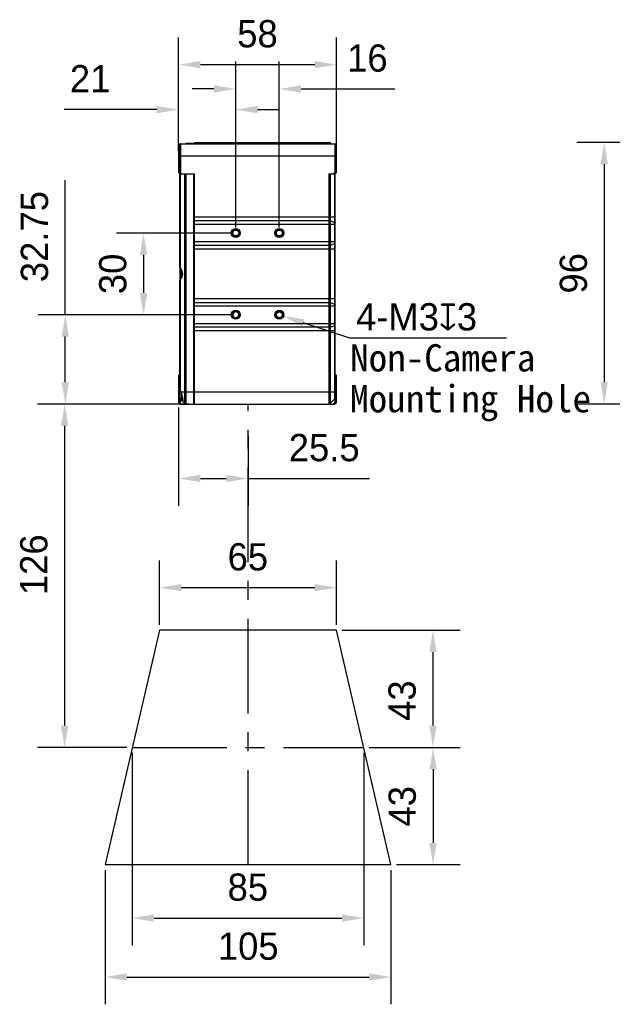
# Model space of a CAD drawing. Header units: millimetres. Extents: x -115 to 41, y 56 to 191.
# Tile 1 of 11: x -115 to -60, y 56 to 146. Entities that reach past the tile are written whole.
import ezdxf

# ---------------------------------------------------------------- set-up
doc = ezdxf.new("R2010")
doc.units = ezdxf.units.MM
doc.header["$LTSCALE"] = 46.255
doc.header["$PDMODE"] = 3
doc.header["$PDSIZE"] = 8
doc.linetypes.add('CENTER', pattern=[0.6, 0.375, -0.075, 0.075, -0.075])
doc.layers.get('0').update_dxf_attribs({"linetype": 'CONTINUOUS'})
doc.layers.get('Defpoints').update_dxf_attribs({"linetype": 'CONTINUOUS'})
for name, color, linetype in [('00_COMPONENTS', 7, 'CONTINUOUS'), ('50_ALL_DETAILS', 7, 'CONTINUOUS'), ('51__DRAFT_DIMS', 7, 'CONTINUOUS')]:
    doc.layers.add(name, color=color, linetype=linetype)
doc.styles.get("Standard").update_dxf_attribs({"font": '兰亭黑 GBK.TTF', "height": 2.5})
doc.dimstyles.new('DIMSTYLE_1', dxfattribs={"dimtxt": 3, "dimasz": 2, "dimexe": 2.5, "dimexo": 0.5, "dimgap": 0.75, "dimtad": 1, "dimlfac": 4, "dimdsep": 46, "dimtxsty": 'STANDARD', "dimblk": '_FILLED', "dimblk1": '_FILLED', "dimblk2": '_FILLED', "dimcen": 0.09, "dimclrd": 8, "dimclre": 8, "dimclrt": 256, "dimazin": 2, "dimtp": 0.3, "dimtm": 0.3, "dimtfac": 1, "dimtofl": 0, "dimtmove": 0, "dimatfit": 3, "dimldrblk": '_FILLED', "dimfxl": 1, "dimtolj": 1, "dimarcsym": 0})

# ---------------------------------------------------------------- blocks, each defined once
blk = doc.blocks.new('_FILLED')
at = {"color": 0, "linetype": 'ByBlock'}
blk.add_solid([(0, 0), (-1, 0.167), (-1, -0.167)], dxfattribs=at)
blk = doc.blocks.new('*D1')
at = {"layer": '51__DRAFT_DIMS', "color": 8, "lineweight": -2}
for p, q in [((-100.054, 134.045), (-100.054, 144.428)), ((-85.554, 134.045), (-85.554, 144.428)), ((-98.054, 141.928), (-87.554, 141.928))]:
    blk.add_line(p, q, dxfattribs=at)
at = {"layer": 'Defpoints', "color": 0}
for p in [(-85.554, 141.928), (-100.054, 133.545), (-85.554, 133.545)]:
    blk.add_point(p, dxfattribs=at)
at = {"layer": '51__DRAFT_DIMS', "color": 8, "linetype": 'ByBlock', "lineweight": -2, "xscale": 2, "yscale": 2, "zscale": 2, "rotation": 180}
blk.add_blockref('_FILLED', (-100.054, 141.928), dxfattribs=at)
at = {"layer": '51__DRAFT_DIMS', "color": 8, "linetype": 'ByBlock', "lineweight": -2, "xscale": 2, "yscale": 2, "zscale": 2}
blk.add_blockref('_FILLED', (-85.554, 141.928), dxfattribs=at)
at = {"layer": '51__DRAFT_DIMS', "insert": (-92.81, 146.011), "char_height": 2.5, "attachment_point": 2, "line_spacing_factor": 0.9}
blk.add_mtext('\\A1;58', dxfattribs=at)
blk = doc.blocks.new('*D2')
at = {"layer": '51__DRAFT_DIMS', "color": 8, "lineweight": -2}
for p, q in [((-100.054, 134.045), (-100.054, 140.302)), ((-94.804, 126.983), (-94.804, 140.302)), ((-102.054, 137.802), (-110.545, 137.802)), ((-92.804, 137.802), (-90.804, 137.802))]:
    blk.add_line(p, q, dxfattribs=at)
at = {"layer": 'Defpoints', "color": 0}
for p in [(-94.804, 137.802), (-100.054, 133.545), (-94.804, 126.483)]:
    blk.add_point(p, dxfattribs=at)
at = {"layer": '51__DRAFT_DIMS', "color": 8, "linetype": 'ByBlock', "lineweight": -2, "xscale": 2, "yscale": 2, "zscale": 2}
blk.add_blockref('_FILLED', (-100.054, 137.802), dxfattribs=at)
at = {"layer": '51__DRAFT_DIMS', "color": 8, "linetype": 'ByBlock', "lineweight": -2, "xscale": 2, "yscale": 2, "zscale": 2, "rotation": 180}
blk.add_blockref('_FILLED', (-94.804, 137.802), dxfattribs=at)
at = {"layer": '51__DRAFT_DIMS', "insert": (-108.172, 141.885), "char_height": 2.5, "attachment_point": 2, "line_spacing_factor": 0.9}
blk.add_mtext('\\A1;21', dxfattribs=at)
blk = doc.blocks.new('*D3')
at = {"layer": '51__DRAFT_DIMS', "color": 8, "lineweight": -2}
for p, q in [((-94.804, 126.983), (-94.804, 142.199)), ((-90.804, 126.983), (-90.804, 142.199)), ((-96.804, 139.699), (-98.804, 139.699)), ((-88.804, 139.699), (-80.215, 139.699))]:
    blk.add_line(p, q, dxfattribs=at)
at = {"layer": 'Defpoints', "color": 0}
for p in [(-90.804, 139.699), (-94.804, 126.483), (-90.804, 126.483)]:
    blk.add_point(p, dxfattribs=at)
at = {"layer": '51__DRAFT_DIMS', "color": 8, "linetype": 'ByBlock', "lineweight": -2, "xscale": 2, "yscale": 2, "zscale": 2}
blk.add_blockref('_FILLED', (-94.804, 139.699), dxfattribs=at)
at = {"layer": '51__DRAFT_DIMS', "color": 8, "linetype": 'ByBlock', "lineweight": -2, "xscale": 2, "yscale": 2, "zscale": 2, "rotation": 180}
blk.add_blockref('_FILLED', (-90.804, 139.699), dxfattribs=at)
at = {"layer": '51__DRAFT_DIMS', "insert": (-82.726, 143.782), "char_height": 2.5, "attachment_point": 2, "line_spacing_factor": 0.9}
blk.add_mtext('\\A1;16', dxfattribs=at)
blk = doc.blocks.new('*D4')
at = {"layer": '51__DRAFT_DIMS', "color": 8, "lineweight": -2}
for p, q in [((-95.304, 126.483), (-105.766, 126.483)), ((-103.266, 124.483), (-103.266, 120.983)), ((-95.304, 118.983), (-105.766, 118.983))]:
    blk.add_line(p, q, dxfattribs=at)
at = {"layer": 'Defpoints', "color": 0}
for p in [(-94.804, 126.483), (-103.266, 118.983), (-94.804, 118.983)]:
    blk.add_point(p, dxfattribs=at)
at = {"layer": '51__DRAFT_DIMS', "color": 8, "linetype": 'ByBlock', "lineweight": -2, "xscale": 2, "yscale": 2, "zscale": 2}
for p, rotation in [((-103.266, 126.483), 90), ((-103.266, 118.983), 270)]:
    blk.add_blockref('_FILLED', p, dxfattribs=dict(at, rotation=rotation))
at = {"layer": '51__DRAFT_DIMS', "insert": (-107.35, 122.731), "char_height": 2.5, "attachment_point": 2, "rotation": 90, "line_spacing_factor": 0.9}
blk.add_mtext('\\A1;30', dxfattribs=at)
blk = doc.blocks.new('*D5')
at = {"layer": '51__DRAFT_DIMS', "color": 8, "lineweight": -2}
for p, q in [((-110.451, 118.983), (-110.451, 131.318)), ((-95.304, 118.983), (-112.951, 118.983)), ((-110.451, 112.795), (-110.451, 116.983)), ((-99.104, 110.795), (-112.951, 110.795))]:
    blk.add_line(p, q, dxfattribs=at)
at = {"layer": 'Defpoints', "color": 0}
for p in [(-110.451, 118.983), (-94.804, 118.983), (-98.604, 110.795)]:
    blk.add_point(p, dxfattribs=at)
at = {"layer": '51__DRAFT_DIMS', "color": 8, "linetype": 'ByBlock', "lineweight": -2, "xscale": 2, "yscale": 2, "zscale": 2}
for p, rotation in [((-110.451, 118.983), 90), ((-110.451, 110.795), 270)]:
    blk.add_blockref('_FILLED', p, dxfattribs=dict(at, rotation=rotation))
at = {"layer": '51__DRAFT_DIMS', "insert": (-114.535, 126.15), "char_height": 2.5, "attachment_point": 2, "rotation": 90, "line_spacing_factor": 0.9}
blk.add_mtext('\\A1;32.75', dxfattribs=at)
blk = doc.blocks.new('*D12')
at = {"layer": '51__DRAFT_DIMS', "color": 8, "lineweight": -2}
for p, q in [((-45.921, 134.795), (-63.482, 134.795)), ((-60.982, 132.795), (-60.982, 112.795)), ((-37.782, 110.795), (-63.482, 110.795))]:
    blk.add_line(p, q, dxfattribs=at)
at = {"layer": 'Defpoints', "color": 0}
for p in [(-45.421, 134.795), (-60.982, 110.795), (-37.282, 110.795)]:
    blk.add_point(p, dxfattribs=at)
at = {"layer": '51__DRAFT_DIMS', "color": 8, "linetype": 'ByBlock', "lineweight": -2, "xscale": 2, "yscale": 2, "zscale": 2}
for p, rotation in [((-60.982, 134.795), 89.99999999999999), ((-60.982, 110.795), 270)]:
    blk.add_blockref('_FILLED', p, dxfattribs=dict(at, rotation=rotation))
at = {"layer": '51__DRAFT_DIMS', "insert": (-65.065, 122.784), "char_height": 2.5, "attachment_point": 2, "rotation": 90, "line_spacing_factor": 0.9}
blk.add_mtext('\\A1;96', dxfattribs=at)
blk = doc.blocks.new('*D22')
at = {"layer": '51__DRAFT_DIMS', "color": 8, "lineweight": -2}
for p, q in [((-99.104, 110.795), (-113.011, 110.795)), ((-110.511, 108.795), (-110.511, 81.295)), ((-104.804, 79.295), (-113.011, 79.295))]:
    blk.add_line(p, q, dxfattribs=at)
at = {"layer": 'Defpoints', "color": 0}
for p in [(-98.604, 110.795), (-110.511, 79.295), (-104.304, 79.295)]:
    blk.add_point(p, dxfattribs=at)
at = {"layer": '51__DRAFT_DIMS', "color": 8, "linetype": 'ByBlock', "lineweight": -2, "xscale": 2, "yscale": 2, "zscale": 2}
for p, rotation in [((-110.511, 110.795), 90), ((-110.511, 79.295), 270)]:
    blk.add_blockref('_FILLED', p, dxfattribs=dict(at, rotation=rotation))
at = {"layer": '51__DRAFT_DIMS', "insert": (-114.594, 96.054), "char_height": 2.5, "attachment_point": 2, "rotation": 90, "line_spacing_factor": 0.9}
blk.add_mtext('\\A1;126', dxfattribs=at)
blk = doc.blocks.new('*D23')
at = {"layer": '51__DRAFT_DIMS', "color": 8, "lineweight": -2}
for p, q in [((-100.054, 110.472), (-100.054, 101.466)), ((-93.679, 107.901), (-93.679, 101.466)), ((-98.054, 103.966), (-95.679, 103.966)), ((-93.679, 103.966), (-82.526, 103.966))]:
    blk.add_line(p, q, dxfattribs=at)
at = {"layer": 'Defpoints', "color": 0}
for p in [(-100.054, 110.972), (-93.679, 108.401), (-93.679, 103.966)]:
    blk.add_point(p, dxfattribs=at)
at = {"layer": '51__DRAFT_DIMS', "color": 8, "linetype": 'ByBlock', "lineweight": -2, "xscale": 2, "yscale": 2, "zscale": 2, "rotation": 180}
blk.add_blockref('_FILLED', (-100.054, 103.966), dxfattribs=at)
at = {"layer": '51__DRAFT_DIMS', "color": 8, "linetype": 'ByBlock', "lineweight": -2, "xscale": 2, "yscale": 2, "zscale": 2}
blk.add_blockref('_FILLED', (-93.679, 103.966), dxfattribs=at)
at = {"layer": '51__DRAFT_DIMS', "insert": (-86.685, 108.05), "char_height": 2.5, "attachment_point": 2, "line_spacing_factor": 0.9}
blk.add_mtext('\\A1;25.5', dxfattribs=at)
blk = doc.blocks.new('*D24')
at = {"layer": '51__DRAFT_DIMS', "color": 8, "lineweight": -2}
for p, q in [((-101.804, 90.545), (-101.804, 96.449)), ((-85.554, 90.545), (-85.554, 96.449)), ((-87.554, 93.949), (-99.804, 93.949))]:
    blk.add_line(p, q, dxfattribs=at)
at = {"layer": 'Defpoints', "color": 0}
for p in [(-101.804, 93.949), (-101.804, 90.045), (-85.554, 90.045)]:
    blk.add_point(p, dxfattribs=at)
at = {"layer": '51__DRAFT_DIMS', "color": 8, "linetype": 'ByBlock', "lineweight": -2, "xscale": 2, "yscale": 2, "zscale": 2, "rotation": 180}
blk.add_blockref('_FILLED', (-101.804, 93.949), dxfattribs=at)
at = {"layer": '51__DRAFT_DIMS', "color": 8, "linetype": 'ByBlock', "lineweight": -2, "xscale": 2, "yscale": 2, "zscale": 2}
blk.add_blockref('_FILLED', (-85.554, 93.949), dxfattribs=at)
at = {"layer": '51__DRAFT_DIMS', "insert": (-93.694, 98.033), "char_height": 2.5, "attachment_point": 2, "line_spacing_factor": 0.9}
blk.add_mtext('\\A1;65', dxfattribs=at)
blk = doc.blocks.new('*D25')
at = {"layer": '51__DRAFT_DIMS', "color": 8, "lineweight": -2}
for p, q in [((-104.304, 78.795), (-104.304, 61.151)), ((-83.054, 78.795), (-83.054, 61.151)), ((-102.304, 63.651), (-85.054, 63.651))]:
    blk.add_line(p, q, dxfattribs=at)
at = {"layer": 'Defpoints', "color": 0}
for p in [(-104.304, 79.295), (-83.054, 79.295), (-83.054, 63.651)]:
    blk.add_point(p, dxfattribs=at)
at = {"layer": '51__DRAFT_DIMS', "color": 8, "linetype": 'ByBlock', "lineweight": -2, "xscale": 2, "yscale": 2, "zscale": 2, "rotation": 180}
blk.add_blockref('_FILLED', (-104.304, 63.651), dxfattribs=at)
at = {"layer": '51__DRAFT_DIMS', "color": 8, "linetype": 'ByBlock', "lineweight": -2, "xscale": 2, "yscale": 2, "zscale": 2}
blk.add_blockref('_FILLED', (-83.054, 63.651), dxfattribs=at)
at = {"layer": '51__DRAFT_DIMS', "insert": (-93.697, 67.734), "char_height": 2.5, "attachment_point": 2, "line_spacing_factor": 0.9}
blk.add_mtext('\\A1;85', dxfattribs=at)
blk = doc.blocks.new('*D26')
at = {"layer": '51__DRAFT_DIMS', "color": 8, "lineweight": -2}
for p, q in [((-106.804, 68.045), (-106.804, 55.736)), ((-80.554, 68.045), (-80.554, 55.736)), ((-104.804, 58.236), (-82.554, 58.236))]:
    blk.add_line(p, q, dxfattribs=at)
at = {"layer": 'Defpoints', "color": 0}
for p in [(-106.804, 68.545), (-80.554, 68.545), (-80.554, 58.236)]:
    blk.add_point(p, dxfattribs=at)
at = {"layer": '51__DRAFT_DIMS', "color": 8, "linetype": 'ByBlock', "lineweight": -2, "xscale": 2, "yscale": 2, "zscale": 2, "rotation": 180}
blk.add_blockref('_FILLED', (-106.804, 58.236), dxfattribs=at)
at = {"layer": '51__DRAFT_DIMS', "color": 8, "linetype": 'ByBlock', "lineweight": -2, "xscale": 2, "yscale": 2, "zscale": 2}
blk.add_blockref('_FILLED', (-80.554, 58.236), dxfattribs=at)
at = {"layer": '51__DRAFT_DIMS', "insert": (-93.658, 62.319), "char_height": 2.5, "attachment_point": 2, "line_spacing_factor": 0.9}
blk.add_mtext('\\A1;105', dxfattribs=at)
blk = doc.blocks.new('*D27')
at = {"layer": '51__DRAFT_DIMS', "color": 8, "lineweight": -2}
for p, q in [((-85.054, 90.045), (-74.203, 90.045)), ((-76.703, 88.045), (-76.703, 81.295)), ((-82.554, 79.295), (-74.203, 79.295))]:
    blk.add_line(p, q, dxfattribs=at)
at = {"layer": 'Defpoints', "color": 0}
for p in [(-85.554, 90.045), (-83.054, 79.295), (-76.703, 79.295)]:
    blk.add_point(p, dxfattribs=at)
at = {"layer": '51__DRAFT_DIMS', "color": 8, "linetype": 'ByBlock', "lineweight": -2, "xscale": 2, "yscale": 2, "zscale": 2}
for p, rotation in [((-76.703, 90.045), 90), ((-76.703, 79.295), 270)]:
    blk.add_blockref('_FILLED', p, dxfattribs=dict(at, rotation=rotation))
at = {"layer": '51__DRAFT_DIMS', "insert": (-80.786, 83.59), "char_height": 2.5, "attachment_point": 2, "rotation": 90, "line_spacing_factor": 0.9}
blk.add_mtext('\\A1;43', dxfattribs=at)
blk = doc.blocks.new('*D28')
at = {"layer": '51__DRAFT_DIMS', "color": 8, "lineweight": -2}
for p, q in [((-82.554, 79.295), (-74.192, 79.295)), ((-76.692, 77.295), (-76.692, 70.545)), ((-80.054, 68.545), (-74.192, 68.545))]:
    blk.add_line(p, q, dxfattribs=at)
at = {"layer": 'Defpoints', "color": 0}
for p in [(-83.054, 79.295), (-80.554, 68.545), (-76.692, 68.545)]:
    blk.add_point(p, dxfattribs=at)
at = {"layer": '51__DRAFT_DIMS', "color": 8, "linetype": 'ByBlock', "lineweight": -2, "xscale": 2, "yscale": 2, "zscale": 2}
for p, rotation in [((-76.692, 79.295), 90), ((-76.692, 68.545), 270)]:
    blk.add_blockref('_FILLED', p, dxfattribs=dict(at, rotation=rotation))
at = {"layer": '51__DRAFT_DIMS', "insert": (-80.776, 73.898), "char_height": 2.5, "attachment_point": 2, "rotation": 90, "line_spacing_factor": 0.9}
blk.add_mtext('\\A1;43', dxfattribs=at)

msp = doc.modelspace()

# ---------------------------------------------------------------- linework, layer by layer
at = {"color": 8}
msp.add_line((-84.322, 116.841), (-88.608, 118.2572), dxfattribs=at)
at = {"layer": '00_COMPONENTS'}
for p, q in [((-99.9288, 134.6702), (-100.0538, 134.5452)), ((-99.9654, 131.9568), (-99.9654, 134.6336)), ((-99.9288, 134.6702), (-85.6788, 134.6702)), ((-99.877, 134.6702), (-99.877, 131.9516)), ((-98.6788, 134.6833), (-99.3432, 134.7007)), ((-98.6038, 134.7952), (-98.6038, 134.6702)), ((-98.6038, 134.7952), (-86.2306, 134.7952)), ((-98.6038, 134.7327), (-86.2306, 134.7327)), ((-86.2306, 134.6702), (-86.2306, 134.7952)), ((-86.1422, 134.7586), (-86.1422, 134.6984)), ((-86.1422, 134.7586), (-86.0538, 134.6702)), ((-86.1422, 134.6984), (-86.1422, 134.6702)), ((-86.1121, 134.6702), (-86.1422, 134.6984)), ((-85.6788, 132.0452), (-85.6788, 134.6702)), ((-85.5538, 134.5452), (-85.6788, 134.6702)), ((-100.0538, 134.5452), (-100.0538, 132.0452)), ((-85.5538, 132.0452), (-85.5538, 134.5452)), ((-85.5538, 133.5452), (-100.0538, 133.5452)), ((-100.0538, 132.0452), (-99.9624, 131.9538)), ((-99.9624, 131.9538), (-98.6038, 131.9183)), ((-99.9288, 131.953), (-99.9288, 131.9155)), ((-99.9288, 123.298), (-99.9288, 131.9155)), ((-99.9288, 131.9155), (-98.6788, 131.8827)), ((-99.8922, 131.9145), (-99.8922, 123.2357)), ((-99.4654, 110.8318), (-99.4654, 131.9033)), ((-99.377, 131.901), (-99.377, 110.7952)), ((-98.6788, 131.8827), (-98.6788, 110.7952)), ((-98.6038, 110.7952), (-98.6038, 131.9183)), ((-86.2306, 110.7952), (-86.2306, 131.9202)), ((-86.2306, 131.9202), (-85.6788, 131.9202)), ((-86.1422, 131.9202), (-86.1422, 110.8318)), ((-85.6788, 132.0452), (-85.8556, 131.9202)), ((-85.7154, 111.2586), (-85.7154, 131.9202)), ((-85.5538, 132.0452), (-85.6788, 131.9202)), ((-85.6788, 132.0452), (-85.5538, 132.0452)), ((-85.6788, 110.972), (-85.6788, 131.9202)), ((-98.6038, 127.9669), (-85.6788, 127.9669)), ((-98.6038, 127.6189), (-86.2306, 127.6189)), ((-86.1422, 127.6061), (-85.7154, 127.4576)), ((-85.6788, 127.2709), (-98.6038, 127.2709)), ((-98.6038, 125.6946), (-85.6788, 125.6946)), ((-86.2306, 125.3466), (-98.6038, 125.3466)), ((-85.6788, 124.9986), (-98.6038, 124.9986)), ((-86.1422, 125.3593), (-85.7154, 125.5078)), ((-99.9288, 123.296), (-99.9288, 122.1695)), ((-99.8038, 123.1431), (-99.8038, 122.7328)), ((-99.7788, 123.109), (-99.7788, 122.3564)), ((-99.7279, 123.0214), (-99.7788, 123.0214)), ((-99.6778, 122.8771), (-99.7788, 122.8771)), ((-99.9288, 111.347), (-99.9288, 122.1674)), ((-99.8922, 122.2298), (-99.8922, 112.0369)), ((-99.8038, 122.7328), (-99.8038, 122.6806)), ((-99.8038, 122.6806), (-99.8038, 122.3224)), ((-99.6778, 122.5884), (-99.7788, 122.5884)), ((-99.7279, 122.4441), (-99.7788, 122.4441)), ((-98.6038, 120.4669), (-85.6788, 120.4669)), ((-98.6038, 120.1189), (-86.2306, 120.1189)), ((-85.6788, 119.7709), (-98.6038, 119.7709)), ((-86.1422, 120.1061), (-85.7154, 119.9576)), ((-95.1163, 118.9827), (-95.0718, 118.9827)), ((-94.5357, 118.9827), (-94.4913, 118.9827)), ((-98.6038, 118.1946), (-85.6788, 118.1946)), ((-86.2306, 117.8466), (-98.6038, 117.8466)), ((-85.6788, 117.4986), (-98.6038, 117.4986)), ((-86.1422, 117.8593), (-85.7154, 118.0078)), ((-100.0538, 113.4202), (-99.9977, 113.4764)), ((-100.0538, 113.4202), (-100.0538, 110.972)), ((-99.9977, 110.9435), (-99.9977, 113.4764)), ((-98.6038, 113.1929), (-98.6788, 113.1942)), ((-85.5538, 113.4202), (-85.6788, 113.5452)), ((-85.5538, 110.972), (-85.5538, 113.4202)), ((-99.9288, 112.1702), (-100.0538, 112.1702)), ((-85.6788, 112.1702), (-85.5538, 112.1702)), ((-99.9125, 111.2854), (-99.9125, 110.9101)), ((-99.8922, 111.2586), (-99.8038, 111.1702)), ((-99.8312, 111.9202), (-98.6788, 111.9202)), ((-99.8038, 111.849), (-99.8038, 111.6703)), ((-99.8038, 111.6703), (-99.8038, 111.6181)), ((-99.8038, 111.6181), (-99.8038, 111.1327)), ((-99.7788, 111.7782), (-99.7788, 111.6702)), ((-99.7788, 111.6702), (-99.7788, 111.1077)), ((-99.7788, 111.6702), (-99.7445, 111.6702)), ((-99.7788, 111.1077), (-99.6335, 111.1077)), ((-99.7413, 111.1077), (-99.4654, 110.8318)), ((-98.6038, 111.1475), (-98.6788, 111.1462)), ((-98.6038, 111.9202), (-85.6788, 111.9202)), ((-85.7154, 111.2586), (-86.1422, 110.8318)), ((-100.0443, 110.9242), (-99.9977, 110.9435)), ((-99.9654, 110.8318), (-100.0172, 110.8836)), ((-99.7933, 110.7952), (-99.9125, 110.9101)), ((-99.877, 110.7952), (-85.7306, 110.7952)), ((-98.6788, 110.9452), (-98.6038, 110.9426)), ((-85.6788, 110.972), (-85.8556, 110.7952)), ((-85.6788, 110.972), (-85.5633, 110.9242)), ((-85.5904, 110.8836), (-85.6422, 110.8318)), ((-101.8038, 90.0452), (-106.8038, 68.5452)), ((-85.5538, 90.0452), (-101.8038, 90.0452)), ((-80.5538, 68.5452), (-85.5538, 90.0452)), ((-106.8038, 68.5452), (-80.5538, 68.5452))]:
    msp.add_line(p, q, dxfattribs=at)
for centre, radius in [((-94.8038, 126.4827), 0.4125), ((-94.8038, 126.4827), 0.375), ((-94.8038, 126.4827), 0.3125), ((-94.8038, 126.4827), 0.268), ((-90.8038, 126.4827), 0.4125), ((-90.8038, 126.4827), 0.375), ((-90.8038, 126.4827), 0.3125), ((-90.8038, 126.4827), 0.268), ((-94.8038, 118.9827), 0.4125), ((-94.8038, 118.9827), 0.375), ((-94.8038, 118.9827), 0.3125), ((-90.8038, 118.9827), 0.4125), ((-90.8038, 118.9827), 0.375), ((-90.8038, 118.9827), 0.3125), ((-90.8038, 118.9827), 0.268)]:
    msp.add_circle(centre, radius, dxfattribs=at)
for centre, radius, start, end in [((-99.877, 134.5452), 0.125, 90, 135), ((-99.3465, 134.5758), 0.125, 88.5, 130.904057), ((-86.2306, 134.6702), 0.125, 45, 90), ((-94.8038, 118.9827), 0.268, 0.000011, 179.999989), ((-94.8038, 118.9827), 0.268, 179.999989, 0.000011), ((-92.8038, 117.5677), 2.25, 138.859273, 140.365045), ((-92.8038, 117.5677), 2.25, 39.635048, 41.140799), ((-92.8038, 117.5677), 2.25, 29.417554, 30.923802), ((-99.9093, 113.388), 0.125, 98.981356, 135), ((-99.8038, 111.347), 0.125, 180, 225), ((-99.7788, 111.1327), 0.025, 180, 270), ((-85.8038, 111.347), 0.125, 315, 0), ((-99.9288, 110.972), 0.125, 180, 225), ((-99.877, 110.9202), 0.125, 225, 270), ((-99.377, 110.9202), 0.125, 225, 270), ((-86.2306, 110.9202), 0.125, 270, 315), ((-85.7306, 110.9202), 0.125, 270, 315), ((-85.6788, 110.972), 0.125, 315, 0)]:
    msp.add_arc(centre, radius, start, end, dxfattribs=at)
for centre, major_axis, ratio, start_param, end_param in [((-100.327, 122.7327), (0.6651, 0), 0.9993901, 5.4249786, 7.141392), ((-100.4522, 111.6702), (0.6695, 0), 0.9993901, 0.3829507, 0.5799849), ((-99.9093, 110.7301), (-0.0884, 0.2134), 0.4142136, -0.7592182, 0)]:
    msp.add_ellipse(centre, major_axis=major_axis, ratio=ratio, start_param=start_param, end_param=end_param, dxfattribs=at)
for points, knots in [([(-86.1422, 134.6984), (-86.1538, 134.7093), (-86.1819, 134.7268), (-86.2143, 134.7327), (-86.2306, 134.7327)], [0, 0, 0, 0, 0.4958159, 1, 1, 1, 1]), ([(-86.1422, 127.6061), (-86.1484, 127.6083), (-86.1618, 127.612), (-86.1912, 127.6174), (-86.2146, 127.6189), (-86.2306, 127.6189)], [0, 0, 0, 0, 0.2197833, 0.4650288, 1, 1, 1, 1]), ([(-85.7154, 127.4576), (-85.7101, 127.4558), (-85.7006, 127.4519), (-85.6902, 127.4454), (-85.6842, 127.4398), (-85.6811, 127.4356), (-85.6792, 127.4313), (-85.6788, 127.4283), (-85.6788, 127.4269)], [0, 0, 0, 0, 0.3348133, 0.6081265, 0.7224351, 0.8236023, 0.914619, 1, 1, 1, 1]), ([(-85.7154, 125.5078), (-85.7101, 125.5097), (-85.7006, 125.5136), (-85.6902, 125.52), (-85.6842, 125.5257), (-85.6811, 125.5299), (-85.6792, 125.5342), (-85.6788, 125.5372), (-85.6788, 125.5386)], [0, 0, 0, 0, 0.3348133, 0.6081265, 0.7224351, 0.8236023, 0.914619, 1, 1, 1, 1]), ([(-86.1422, 125.3593), (-86.1484, 125.3572), (-86.1618, 125.3534), (-86.1912, 125.3481), (-86.2146, 125.3466), (-86.2306, 125.3466)], [0, 0, 0, 0, 0.2197833, 0.4650288, 1, 1, 1, 1]), ([(-99.9288, 123.298), (-99.9288, 123.2873), (-99.9221, 123.2702), (-99.9076, 123.2504), (-99.8977, 123.2405), (-99.8922, 123.2357)], [0, 0, 0, 0, 0.4359365, 0.7020867, 1, 1, 1, 1]), ([(-99.8922, 122.2298), (-99.8977, 122.225), (-99.9076, 122.2151), (-99.9221, 122.1953), (-99.9288, 122.1782), (-99.9288, 122.1674)], [0, 0, 0, 0, 0.2979133, 0.5640635, 1, 1, 1, 1]), ([(-86.1422, 120.1061), (-86.1484, 120.1083), (-86.1618, 120.112), (-86.1912, 120.1174), (-86.2146, 120.1189), (-86.2306, 120.1189)], [0, 0, 0, 0, 0.2197833, 0.4650288, 1, 1, 1, 1]), ([(-85.7154, 119.9576), (-85.7101, 119.9558), (-85.7006, 119.9519), (-85.6902, 119.9454), (-85.6842, 119.9398), (-85.6811, 119.9356), (-85.6792, 119.9313), (-85.6788, 119.9283), (-85.6788, 119.9269)], [0, 0, 0, 0, 0.3348133, 0.6081265, 0.7224351, 0.8236023, 0.914619, 1, 1, 1, 1]), ([(-86.1422, 117.8593), (-86.1484, 117.8572), (-86.1618, 117.8534), (-86.1912, 117.8481), (-86.2146, 117.8466), (-86.2306, 117.8466)], [0, 0, 0, 0, 0.2197833, 0.4650288, 1, 1, 1, 1]), ([(-85.7154, 118.0078), (-85.7101, 118.0097), (-85.7006, 118.0136), (-85.6902, 118.02), (-85.6842, 118.0257), (-85.6811, 118.0299), (-85.6792, 118.0342), (-85.6788, 118.0372), (-85.6788, 118.0386)], [0, 0, 0, 0, 0.3348133, 0.6081265, 0.7224351, 0.8236023, 0.914619, 1, 1, 1, 1]), ([(-99.8922, 112.0369), (-99.8978, 112.0455), (-99.9078, 112.0629), (-99.9193, 112.0898), (-99.9268, 112.1163), (-99.9288, 112.1341), (-99.9288, 112.1426)], [0, 0, 0, 0, 0.2725329, 0.5308113, 0.7734659, 1, 1, 1, 1]), ([(-99.7445, 111.6702), (-99.7573, 111.7132), (-99.7842, 111.7972), (-99.815, 111.88), (-99.8312, 111.9202)], [0, 0, 0, 0, 0.5081928, 1, 1, 1, 1]), ([(-99.6535, 111.0287), (-99.6521, 111.0287), (-99.6493, 111.0293), (-99.6455, 111.032), (-99.6424, 111.0363), (-99.6397, 111.042), (-99.6376, 111.0491), (-99.6351, 111.0616), (-99.6334, 111.0809), (-99.6333, 111.1084), (-99.6349, 111.1414), (-99.6384, 111.1794), (-99.6436, 111.2222), (-99.6507, 111.2692), (-99.6594, 111.3199), (-99.6698, 111.3738), (-99.6861, 111.4504), (-99.7101, 111.5498), (-99.7324, 111.6298), (-99.7445, 111.6702)], [0, 0, 0, 0, 0.0062472, 0.0128343, 0.0205493, 0.0298971, 0.0411549, 0.0544677, 0.0874909, 0.1291246, 0.1791415, 0.237123, 0.3025114, 0.3746295, 0.4527286, 0.5360061, 0.6236118, 0.8083338, 1, 1, 1, 1]), ([(-99.6738, 111.0402), (-99.672, 111.0384), (-99.6685, 111.0352), (-99.6621, 111.0306), (-99.6567, 111.0285), (-99.6535, 111.0287)], [0, 0, 0, 0, 0.322136, 0.5918713, 1, 1, 1, 1])]:
    msp.add_open_spline(points, degree=3, knots=knots, dxfattribs=at)
at = {"layer": '50_ALL_DETAILS', "linetype": 'CENTER', "ltscale": 0.5}
for p, q in [((-93.6788, 68.5452), (-93.6788, 110.7952)), ((-104.3038, 79.2952), (-83.0538, 79.2952))]:
    msp.add_line(p, q, dxfattribs=at)
at = {"layer": '51__DRAFT_DIMS', "color": 8}
msp.add_line((-69.9554, 116.841), (-84.322, 116.841), dxfattribs=at)

# ---------------------------------------------------------------- block references
at = {"color": 8, "xscale": 2, "yscale": 2, "zscale": 2, "rotation": 161.715004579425}
msp.add_blockref('_FILLED', (-90.5071, 118.8847), dxfattribs=at)

# ---------------------------------------------------------------- texts
at = {"layer": '51__DRAFT_DIMS', "char_height": 2.5, "attachment_point": 1, "line_spacing_factor": 0.9}
for s, insert in [('\\A1;4-M3{\\fgdt|b0|i0|c134|p2;x}3', (-83.7655, 120.0462)), ('\\A1;{\\f宋体|b0|i0|c134|p2;Non-Camera\\PMounting Hole}', (-84.3032, 116.2827))]:
    msp.add_mtext(s, dxfattribs=dict(at, insert=insert))

# ---------------------------------------------------------------- dimensions: what is measured, and where the dimension line sits
at = {"layer": '51__DRAFT_DIMS', "color": 4}
for base, p1, p2, picture, middle in [((-85.5538, 141.9282), (-100.0538, 133.5452), (-85.5538, 133.5452), '*D1', (-92.8104, 141.9282)), ((-90.8038, 139.6991), (-94.8038, 126.4827), (-90.8038, 126.4827), '*D3', (-82.7257, 139.6991)), ((-94.8038, 137.802), (-100.0538, 133.5452), (-94.8038, 126.4827), '*D2', (-108.1721, 137.802)), ((-93.6788, 103.9662), (-100.0538, 110.972), (-93.6788, 108.4013), '*D23', (-86.6854, 103.9662)), ((-83.0538, 63.651), (-104.3038, 79.2952), (-83.0538, 79.2952), '*D25', (-93.6971, 63.651)), ((-80.5538, 58.2359), (-106.8038, 68.5452), (-80.5538, 68.5452), '*D26', (-93.6583, 58.2359))]:
    dim = msp.add_linear_dim(base=base, p1=p1, p2=p2, dimstyle='DIMSTYLE_1', override={"dimtxsty": 'STANDARD'}, dxfattribs=at)
    dim.commit()
    dim.dimension.update_dxf_attribs({"geometry": picture, "text_midpoint": middle, "dimtype": 160})
for base, p1, p2, angle, picture, middle in [((-60.9817, 110.7952), (-45.4206, 134.7952), (-37.2825, 110.7952), 270, '*D12', (-60.9817, 122.7842)), ((-110.4513, 118.9827), (-98.6038, 110.7952), (-94.8038, 118.9827), 90, '*D5', (-110.4513, 126.1503)), ((-103.2665, 118.9827), (-94.8038, 126.4827), (-94.8038, 118.9827), 270, '*D4', (-103.2665, 122.7305)), ((-110.511, 79.2952), (-98.6038, 110.7952), (-104.3038, 79.2952), 270, '*D22', (-110.511, 96.0539)), ((-101.8038, 93.9495), (-85.5538, 90.0452), (-101.8038, 90.0452), 180, '*D24', (-93.6942, 93.9495)), ((-76.7026, 79.2952), (-85.5538, 90.0452), (-83.0538, 79.2952), 270, '*D27', (-76.7026, 83.5898)), ((-76.6924, 68.5452), (-83.0538, 79.2952), (-80.5538, 68.5452), 270, '*D28', (-76.6924, 73.8975))]:
    dim = msp.add_linear_dim(base=base, p1=p1, p2=p2, angle=angle, dimstyle='DIMSTYLE_1', override={"dimtxsty": 'STANDARD'}, dxfattribs=at)
    dim.commit()
    dim.dimension.update_dxf_attribs({"geometry": picture, "text_midpoint": middle, "dimtype": 160})

doc.saveas('drawing.dxf')
